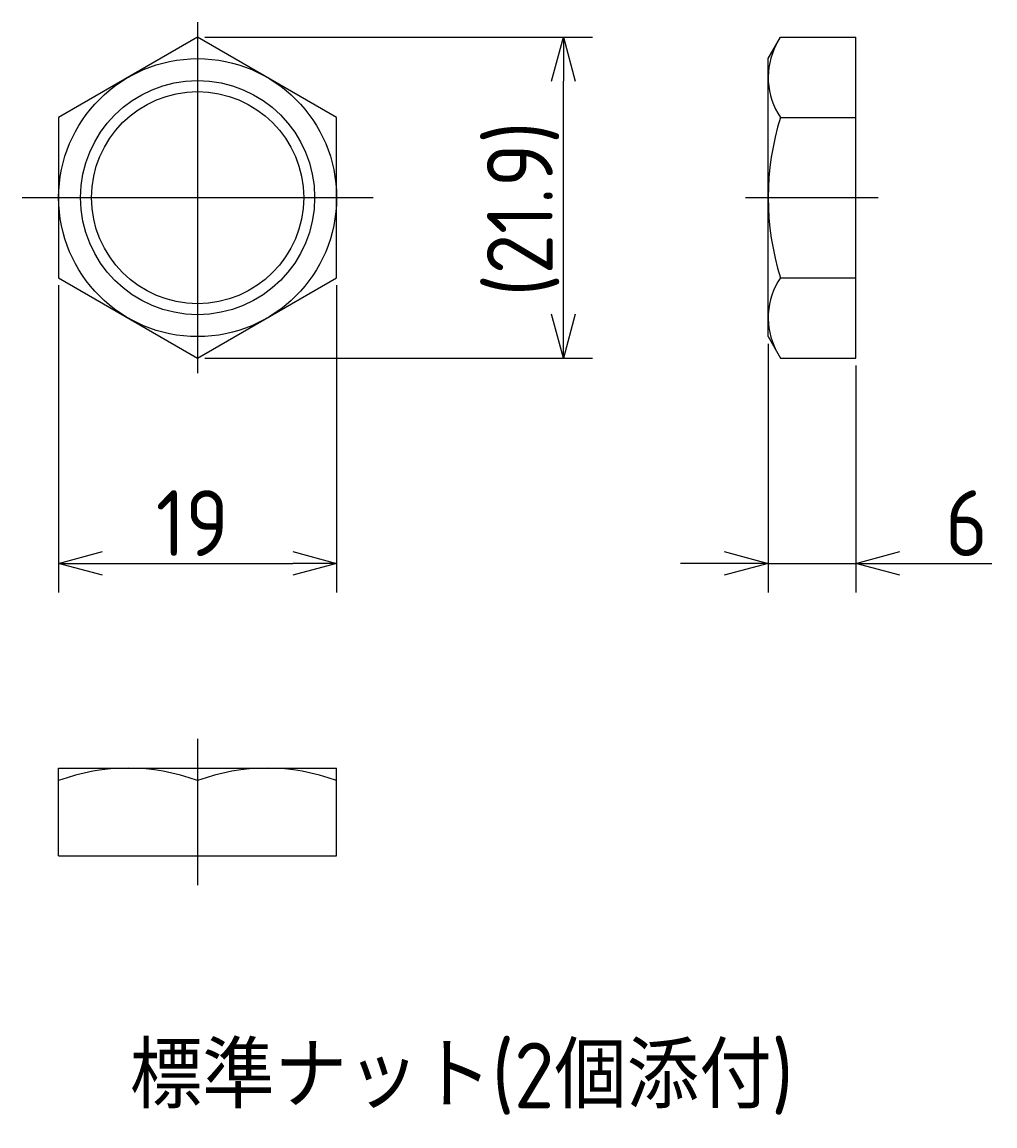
# Model space of a CAD drawing. Extents: x 93 to 373, y 122 to 211.
# Tile 1 of 5: x 93 to 160, y 122 to 197. Entities that reach past the tile are written whole.
import ezdxf

# ---------------------------------------------------------------- set-up
doc = ezdxf.new("R2010")
doc.units = 0
doc.linetypes.add('CENTER', pattern=[50.8, 31.75, -6.35, 6.35, -6.35])
doc.layers.get('0').update_dxf_attribs({"linetype": 'CONTINUOUS'})
doc.layers.get('DEFPOINTS').update_dxf_attribs({"linetype": 'CONTINUOUS'})
for name, color, linetype in [('図形', 7, 'CONTINUOUS'), ('図枠', 7, 'CONTINUOUS'), ('寸法_文字', 3, 'CONTINUOUS')]:
    doc.layers.add(name, color=color, linetype=linetype)
doc.styles.add('DIMENSION', font='isocp.shx', dxfattribs={"bigfont": 'bigfont.shx'})
doc.dimstyles.get("Standard").update_dxf_attribs({"dimtxt": 0.18, "dimasz": 0.18, "dimexe": 0.18, "dimexo": 0.0625, "dimgap": 0.09, "dimtad": 0, "dimtih": 1, "dimtoh": 1, "dimzin": 0, "dimcen": 0.09, "dimazin": 3, "dimtfac": 1, "dimtofl": 0, "dimtmove": 0, "dimatfit": 3})

# ---------------------------------------------------------------- blocks, each defined once
blk = doc.blocks.new('*U28')
at = {"layer": '寸法_文字', "style": 'DIMENSION'}
blk.add_text('標準ナット(2個添付)', height=4.5, dxfattribs=at).set_placement((100.363, 122.75))
blk = doc.blocks.new('_OPEN30')
at = {"color": 0, "linetype": 'BYBLOCK'}
for p, q in [((-1, 0.268), (0, 0)), ((0, 0), (-1, -0.268)), ((0, 0), (-1, 0))]:
    blk.add_line(p, q, dxfattribs=at)
blk = doc.blocks.new('*U4')
at = {"layer": '寸法_文字', "color": 3, "style": 'DIMENSION'}
blk.add_text('19', height=4.5, dxfattribs=at).set_placement((102.139, 160.5))
blk = doc.blocks.new('*D3')
at = {"layer": 'DEFPOINTS', "color": 0}
for p in [(95.5, 179.515), (114.5, 179.515), (114.5, 160)]:
    blk.add_point(p, dxfattribs=at)
at = {"layer": '寸法_文字', "color": 3}
for p, q in [((95.5, 179.015), (95.5, 158)), ((114.5, 179.015), (114.5, 158)), ((98.5, 160), (111.5, 160))]:
    blk.add_line(p, q, dxfattribs=at)
at = {"layer": '図枠'}
blk.add_blockref('*U4', (0, 0), dxfattribs=at)
at = {"layer": '寸法_文字', "color": 3, "xscale": 3, "yscale": 3, "zscale": 3, "rotation": 180}
blk.add_blockref('_OPEN30', (95.5, 160), dxfattribs=at)
at = {"layer": '寸法_文字', "color": 3, "xscale": 3, "yscale": 3, "zscale": 3}
blk.add_blockref('_OPEN30', (114.5, 160), dxfattribs=at)
blk = doc.blocks.new('*U6')
at = {"layer": '寸法_文字', "color": 3, "style": 'DIMENSION'}
blk.add_text('(21.9)', height=4.5, rotation=90, dxfattribs=at).set_placement((129.275, 178.242))
blk = doc.blocks.new('*D5')
at = {"layer": 'DEFPOINTS', "color": 0}
for p in [(105, 195.97), (130, 195.97), (105, 174.03)]:
    blk.add_point(p, dxfattribs=at)
at = {"layer": '寸法_文字', "color": 3}
for p, q in [((105.5, 195.97), (132, 195.97)), ((130, 177.03), (130, 192.97)), ((105.5, 174.03), (132, 174.03))]:
    blk.add_line(p, q, dxfattribs=at)
at = {"layer": '図枠'}
blk.add_blockref('*U6', (0, 0), dxfattribs=at)
at = {"layer": '寸法_文字', "color": 3, "xscale": 3, "yscale": 3, "zscale": 3}
for p, rotation in [((130, 195.97), 90), ((130, 174.03), 270)]:
    blk.add_blockref('_OPEN30', p, dxfattribs=dict(at, rotation=rotation))
blk = doc.blocks.new('*U8')
at = {"layer": '寸法_文字', "color": 3, "style": 'DIMENSION'}
blk.add_text('6', height=4.5, dxfattribs=at).set_placement((156.094, 160.5))
blk = doc.blocks.new('*D7')
at = {"layer": 'DEFPOINTS', "color": 0}
for p in [(144, 175.5), (150, 174.03), (150, 160)]:
    blk.add_point(p, dxfattribs=at)
at = {"layer": '寸法_文字', "color": 3}
for p, q in [((144, 175), (144, 158)), ((150, 173.53), (150, 158)), ((141, 160), (138, 160)), ((144, 160), (150, 160)), ((153, 160), (159.293, 160))]:
    blk.add_line(p, q, dxfattribs=at)
at = {"layer": '図枠'}
blk.add_blockref('*U8', (0, 0), dxfattribs=at)
at = {"layer": '寸法_文字', "color": 3, "xscale": 3, "yscale": 3, "zscale": 3}
blk.add_blockref('_OPEN30', (144, 160), dxfattribs=at)
at = {"layer": '寸法_文字', "color": 3, "xscale": 3, "yscale": 3, "zscale": 3, "rotation": 180}
blk.add_blockref('_OPEN30', (150, 160), dxfattribs=at)

msp = doc.modelspace()

# ---------------------------------------------------------------- linework, layer by layer
at = {"layer": '図形', "color": 3, "linetype": 'CENTER'}
for p, q in [((105, 197), (105, 173)), ((93, 185), (117, 185)), ((142.45, 185), (151.523, 185)), ((105, 148), (105, 138))]:
    msp.add_line(p, q, dxfattribs=at)
at = {"layer": '図形'}
for p, q in [((105, 195.97), (95.5, 190.485)), ((114.5, 190.485), (105, 195.97)), ((144, 194.5), (144.849, 195.97)), ((144.849, 195.97), (150, 195.97)), ((150, 174.03), (150, 195.97)), ((144, 175.5), (144, 194.5)), ((95.5, 190.485), (95.5, 179.515)), ((114.5, 179.515), (114.5, 190.485)), ((144.849, 190.485), (150, 190.485)), ((95.5, 179.515), (105, 174.03)), ((105, 174.03), (114.5, 179.515)), ((144.849, 179.515), (150, 179.515)), ((144, 175.5), (144.849, 174.03)), ((144.849, 174.03), (150, 174.03)), ((95.5, 146), (114.5, 146)), ((95.5, 140), (95.5, 146)), ((114.5, 140), (114.5, 146)), ((105, 145.151), (105, 140)), ((95.5, 140), (114.5, 140))]:
    msp.add_line(p, q, dxfattribs=at)
for radius in [9.5, 7.25]:
    msp.add_circle((105, 185), radius, dxfattribs=at)
at = {"layer": '図形', "color": 3}
msp.add_circle((105, 185), 8, dxfattribs=at)
at = {"layer": '図形'}
for centre, radius, start, end in [((148.827, 193.216), 4.826, 152.24603, 214.4688), ((162.151, 185), 18.151, 162.41205, 197.58795), ((148.827, 176.784), 4.826, 145.5312, 207.75397), ((100.25, 132.28), 13.72, 69.74384, 110.25616), ((109.75, 132.28), 13.72, 69.74384, 110.25616)]:
    msp.add_arc(centre, radius, start, end, dxfattribs=at)

# ---------------------------------------------------------------- block references
at = {"layer": '寸法_文字'}
msp.add_blockref('*U28', (0, 0), dxfattribs=at)

# ---------------------------------------------------------------- dimensions: what is measured, and where the dimension line sits
dim = msp.add_linear_dim(base=(130, 195.97), p1=(105, 174.03), p2=(105, 195.97), angle=90, dimstyle='Standard', override={"dimdec": 1, "dimpost": '(<>)'}, dxfattribs=at)
dim.commit()
dim.dimension.update_dxf_attribs({"geometry": '*D5', "text_midpoint": (130, 185), "dimtype": 128})
for base, p1, p2, picture, middle in [((114.5, 160), (95.5, 179.515), (114.5, 179.515), '*D3', (105, 160)), ((150, 160), (144, 175.5), (150, 174.03), '*D7', (157.646, 160))]:
    dim = msp.add_linear_dim(base=base, p1=p1, p2=p2, dimstyle='Standard', dxfattribs=at)
    dim.commit()
    dim.dimension.update_dxf_attribs({"geometry": picture, "text_midpoint": middle, "dimtype": 128})

doc.saveas('drawing.dxf')
